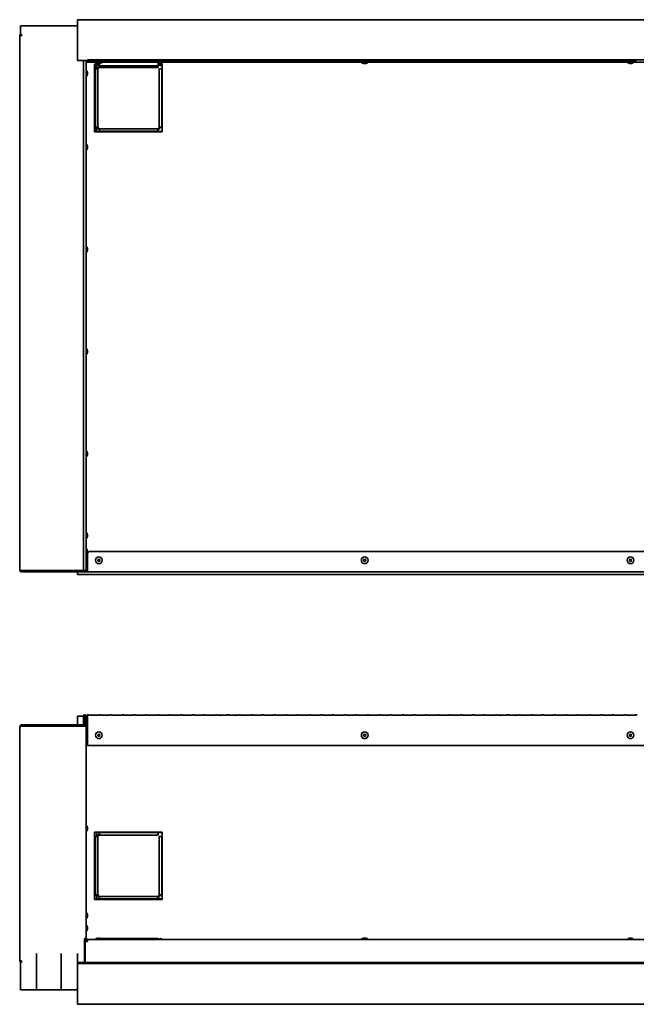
# Model space of a CAD drawing. Extents: x -12.9 to 80.4, y 3.9 to 52.1.
# Tile 1 of 3: x -12.9 to 17.3, y 3.9 to 52.1. Entities that reach past the tile are written whole.
import ezdxf

# ---------------------------------------------------------------- set-up
doc = ezdxf.new("R2010")
doc.units = 0
doc.header["$MEASUREMENT"] = 0

msp = doc.modelspace()

# ---------------------------------------------------------------- linework, layer by layer
at = {"color": 7, "lineweight": 35}
for p, q in [((44.101, 52.122), (-10.049, 52.122)), ((-10.049, 52.122), (-10.049, 50.122)), ((-10.837, 51.817), (-12.837, 51.817)), ((-12.837, 51.817), (-12.837, 51.335)), ((-12.049, 51.817), (-10.049, 51.817)), ((-12.873, 51.335), (-12.873, 25.184)), ((-12.873, 51.335), (-12.787, 51.335)), ((-12.787, 51.335), (-12.78, 51.421)), ((-9.758, 50.122), (-10.049, 50.122)), ((-9.758, 25.162), (-9.758, 50.125)), ((-9.624, 50.125), (-9.758, 50.125)), ((-9.624, 50.125), (-9.624, 25.162)), ((-9.574, 50.122), (-9.624, 50.122)), ((-9.561, 50.122), (-9.574, 50.122)), ((-9.574, 50.122), (-9.574, 50.086)), ((43.563, 50.162), (-9.561, 50.162)), ((-9.561, 50.05), (-9.561, 50.162)), ((-9.494, 50.142), (-9.494, 50.07)), ((-9.494, 50.142), (-8.999, 50.142)), ((-9.494, 50.119), (-8.999, 50.119)), ((-8.999, 50.07), (-8.999, 50.142)), ((-8.924, 50.142), (-8.924, 50.07)), ((-8.924, 50.142), (-8.428, 50.142)), ((-8.924, 50.119), (-8.428, 50.119)), ((-8.428, 50.07), (-8.428, 50.142)), ((-8.353, 50.142), (-8.353, 50.07)), ((-8.353, 50.142), (-7.858, 50.142)), ((-8.353, 50.119), (-7.858, 50.119)), ((-7.858, 50.07), (-7.858, 50.142)), ((-7.783, 50.142), (-7.783, 50.07)), ((-7.783, 50.142), (-7.287, 50.142)), ((-7.783, 50.119), (-7.287, 50.119)), ((-7.287, 50.07), (-7.287, 50.142)), ((-7.212, 50.142), (-7.212, 50.07)), ((-7.212, 50.142), (-6.716, 50.142)), ((-7.212, 50.119), (-6.716, 50.119)), ((-6.716, 50.07), (-6.716, 50.142)), ((-6.641, 50.142), (-6.641, 50.07)), ((-6.641, 50.142), (-6.146, 50.142)), ((-6.641, 50.119), (-6.146, 50.119)), ((-6.146, 50.07), (-6.146, 50.142)), ((-6.071, 50.142), (-6.071, 50.07)), ((-6.071, 50.142), (-5.575, 50.142)), ((-6.071, 50.119), (-5.575, 50.119)), ((-5.575, 50.07), (-5.575, 50.142)), ((-5.5, 50.142), (-5.5, 50.07)), ((-5.5, 50.142), (-5.005, 50.142)), ((-5.5, 50.119), (-5.005, 50.119)), ((-5.005, 50.07), (-5.005, 50.142)), ((-4.93, 50.142), (-4.93, 50.07)), ((-4.93, 50.142), (-4.434, 50.142)), ((-4.93, 50.119), (-4.434, 50.119)), ((-4.434, 50.07), (-4.434, 50.142)), ((-4.359, 50.142), (-4.359, 50.07)), ((-4.359, 50.142), (-3.863, 50.142)), ((-4.359, 50.119), (-3.863, 50.119)), ((-3.863, 50.07), (-3.863, 50.142)), ((-3.788, 50.142), (-3.788, 50.07)), ((-3.788, 50.142), (-3.293, 50.142)), ((-3.788, 50.119), (-3.293, 50.119)), ((-3.293, 50.07), (-3.293, 50.142)), ((-3.218, 50.142), (-3.218, 50.07)), ((-3.218, 50.142), (-2.722, 50.142)), ((-3.218, 50.119), (-2.722, 50.119)), ((-2.722, 50.07), (-2.722, 50.142)), ((-2.647, 50.142), (-2.647, 50.07)), ((-2.647, 50.142), (-2.152, 50.142)), ((-2.647, 50.119), (-2.152, 50.119)), ((-2.152, 50.07), (-2.152, 50.142)), ((-2.077, 50.142), (-2.077, 50.07)), ((-2.077, 50.142), (-1.581, 50.142)), ((-2.077, 50.119), (-1.581, 50.119)), ((-1.581, 50.07), (-1.581, 50.142)), ((-1.506, 50.142), (-1.506, 50.07)), ((-1.506, 50.142), (-1.01, 50.142)), ((-1.506, 50.119), (-1.01, 50.119)), ((-1.01, 50.07), (-1.01, 50.142)), ((-0.935, 50.142), (-0.935, 50.07)), ((-0.935, 50.142), (-0.44, 50.142)), ((-0.935, 50.119), (-0.44, 50.119)), ((-0.44, 50.07), (-0.44, 50.142)), ((-0.365, 50.142), (-0.365, 50.07)), ((-0.365, 50.142), (0.131, 50.142)), ((-0.365, 50.119), (0.131, 50.119)), ((0.131, 50.07), (0.131, 50.142)), ((0.206, 50.142), (0.206, 50.07)), ((0.206, 50.142), (0.701, 50.142)), ((0.206, 50.119), (0.701, 50.119)), ((0.701, 50.07), (0.701, 50.142)), ((0.776, 50.142), (0.776, 50.07)), ((0.776, 50.142), (1.272, 50.142)), ((0.776, 50.119), (1.272, 50.119)), ((1.272, 50.07), (1.272, 50.142)), ((1.347, 50.142), (1.347, 50.07)), ((1.347, 50.142), (1.843, 50.142)), ((1.347, 50.119), (1.843, 50.119)), ((1.843, 50.07), (1.843, 50.142)), ((1.918, 50.142), (1.918, 50.07)), ((1.918, 50.142), (2.413, 50.142)), ((1.918, 50.119), (2.413, 50.119)), ((2.413, 50.07), (2.413, 50.142)), ((2.488, 50.142), (2.488, 50.07)), ((2.488, 50.142), (2.984, 50.142)), ((2.488, 50.119), (2.984, 50.119)), ((2.984, 50.07), (2.984, 50.142)), ((3.059, 50.142), (3.059, 50.07)), ((3.059, 50.142), (3.554, 50.142)), ((3.059, 50.119), (3.554, 50.119)), ((3.554, 50.07), (3.554, 50.142)), ((3.629, 50.142), (3.629, 50.07)), ((3.629, 50.142), (4.125, 50.142)), ((3.629, 50.119), (4.125, 50.119)), ((4.125, 50.07), (4.125, 50.142)), ((4.2, 50.142), (4.2, 50.07)), ((4.2, 50.142), (4.696, 50.142)), ((4.2, 50.119), (4.696, 50.119)), ((4.696, 50.07), (4.696, 50.142)), ((4.771, 50.142), (4.771, 50.07)), ((4.771, 50.142), (5.266, 50.142)), ((4.771, 50.119), (5.266, 50.119)), ((5.266, 50.07), (5.266, 50.142)), ((5.341, 50.142), (5.341, 50.07)), ((5.341, 50.142), (5.837, 50.142)), ((5.341, 50.119), (5.837, 50.119)), ((5.837, 50.07), (5.837, 50.142)), ((5.912, 50.142), (5.912, 50.07)), ((5.912, 50.142), (6.407, 50.142)), ((5.912, 50.119), (6.407, 50.119)), ((6.407, 50.07), (6.407, 50.142)), ((6.482, 50.142), (6.482, 50.07)), ((6.482, 50.142), (6.978, 50.142)), ((6.482, 50.119), (6.978, 50.119)), ((6.978, 50.07), (6.978, 50.142)), ((7.053, 50.142), (7.053, 50.07)), ((7.053, 50.142), (7.549, 50.142)), ((7.053, 50.119), (7.549, 50.119)), ((7.549, 50.07), (7.549, 50.142)), ((7.624, 50.142), (7.624, 50.07)), ((7.624, 50.142), (8.119, 50.142)), ((7.624, 50.119), (8.119, 50.119)), ((8.119, 50.07), (8.119, 50.142)), ((8.194, 50.142), (8.194, 50.07)), ((8.194, 50.142), (8.69, 50.142)), ((8.194, 50.119), (8.69, 50.119)), ((8.69, 50.07), (8.69, 50.142)), ((8.765, 50.142), (8.765, 50.07)), ((8.765, 50.142), (9.26, 50.142)), ((8.765, 50.119), (9.26, 50.119)), ((9.26, 50.07), (9.26, 50.142)), ((9.335, 50.142), (9.335, 50.07)), ((9.335, 50.142), (9.831, 50.142)), ((9.335, 50.119), (9.831, 50.119)), ((9.831, 50.07), (9.831, 50.142)), ((9.906, 50.142), (9.906, 50.07)), ((9.906, 50.142), (10.402, 50.142)), ((9.906, 50.119), (10.402, 50.119)), ((10.402, 50.07), (10.402, 50.142)), ((10.477, 50.142), (10.477, 50.07)), ((10.477, 50.142), (10.972, 50.142)), ((10.477, 50.119), (10.972, 50.119)), ((10.972, 50.07), (10.972, 50.142)), ((11.047, 50.142), (11.047, 50.07)), ((11.047, 50.142), (11.543, 50.142)), ((11.047, 50.119), (11.543, 50.119)), ((11.543, 50.07), (11.543, 50.142)), ((11.618, 50.142), (11.618, 50.07)), ((11.618, 50.142), (12.113, 50.142)), ((11.618, 50.119), (12.113, 50.119)), ((12.113, 50.07), (12.113, 50.142)), ((12.188, 50.142), (12.188, 50.07)), ((12.188, 50.142), (12.684, 50.142)), ((12.188, 50.119), (12.684, 50.119)), ((12.684, 50.07), (12.684, 50.142)), ((12.759, 50.142), (12.759, 50.07)), ((12.759, 50.142), (13.255, 50.142)), ((12.759, 50.119), (13.255, 50.119)), ((13.255, 50.07), (13.255, 50.142)), ((13.33, 50.142), (13.33, 50.07)), ((13.33, 50.142), (13.825, 50.142)), ((13.33, 50.119), (13.825, 50.119)), ((13.825, 50.07), (13.825, 50.142)), ((13.9, 50.142), (13.9, 50.07)), ((13.9, 50.142), (14.396, 50.142)), ((13.9, 50.119), (14.396, 50.119)), ((14.396, 50.07), (14.396, 50.142)), ((14.471, 50.142), (14.471, 50.07)), ((14.471, 50.142), (14.966, 50.142)), ((14.471, 50.119), (14.966, 50.119)), ((14.966, 50.07), (14.966, 50.142)), ((15.041, 50.142), (15.041, 50.07)), ((15.041, 50.142), (15.537, 50.142)), ((15.041, 50.119), (15.537, 50.119)), ((15.537, 50.07), (15.537, 50.142)), ((15.612, 50.142), (15.612, 50.07)), ((15.612, 50.142), (16.108, 50.142)), ((15.612, 50.119), (16.108, 50.119)), ((16.108, 50.07), (16.108, 50.142)), ((16.183, 50.142), (16.183, 50.07)), ((16.183, 50.142), (16.678, 50.142)), ((16.183, 50.119), (16.678, 50.119)), ((16.678, 50.07), (16.678, 50.142)), ((16.753, 50.142), (16.753, 50.07)), ((16.753, 50.142), (17.249, 50.142)), ((16.753, 50.119), (17.249, 50.119)), ((17.249, 50.07), (17.249, 50.142)), ((-9.574, 50.036), (-9.624, 50.029)), ((-9.574, 50.036), (-9.624, 50.032)), ((-9.624, 49.657), (-9.617, 49.657)), ((-9.617, 49.329), (-9.617, 49.657)), ((-9.561, 50.086), (-9.574, 50.086)), ((-9.574, 50.036), (-9.574, 50.086)), ((-9.561, 50.05), (43.563, 50.05)), ((-8.999, 50.093), (-9.494, 50.093)), ((-8.999, 50.07), (-9.494, 50.07)), ((-9.166, 49.936), (-9.21, 49.936)), ((-9.21, 49.936), (-9.21, 46.636)), ((-9.166, 49.935), (-9.194, 49.935)), ((-9.194, 49.935), (-9.194, 46.636)), ((-9.166, 49.71), (-9.194, 49.71)), ((-9.166, 50.05), (-9.166, 49.933)), ((-9.044, 49.71), (-9.166, 49.71)), ((-9.166, 49.71), (-9.166, 46.86)), ((-9.163, 50.05), (-9.128, 50.05)), ((-9.163, 50.05), (-9.163, 50.043)), ((-9.163, 50.043), (-9.128, 50.043)), ((-9.13, 50.013), (-9.13, 49.933)), ((-9.08, 49.936), (-9.13, 49.936)), ((-9.08, 49.935), (-9.13, 49.935)), ((-9.128, 50.05), (-8.835, 50.05)), ((-9.128, 50.043), (-8.835, 50.043)), ((-9.119, 49.874), (-9.119, 49.71)), ((-9.08, 49.933), (-9.08, 49.991)), ((-8.969, 49.933), (-9.08, 49.933)), ((-8.969, 49.897), (-9.056, 49.897)), ((-9.049, 49.986), (-8.96, 49.986)), ((-9.044, 46.86), (-9.044, 49.71)), ((-9.038, 49.986), (-8.949, 49.986)), ((-8.969, 49.933), (-8.969, 49.986)), ((-8.969, 49.933), (-8.969, 49.872)), ((-8.969, 49.875), (-8.969, 49.785)), ((-6.119, 49.872), (-8.969, 49.872)), ((-8.969, 49.872), (-6.106, 49.872)), ((-8.969, 49.785), (-6.106, 49.785)), ((-8.428, 50.093), (-8.924, 50.093)), ((-8.428, 50.07), (-8.924, 50.07)), ((-8.835, 50.05), (-8.835, 50.043)), ((-7.858, 50.093), (-8.353, 50.093)), ((-7.858, 50.07), (-8.353, 50.07)), ((-7.287, 50.093), (-7.783, 50.093)), ((-7.287, 50.07), (-7.783, 50.07)), ((-6.716, 50.093), (-7.212, 50.093)), ((-6.716, 50.07), (-7.212, 50.07)), ((-6.146, 50.093), (-6.641, 50.093)), ((-6.146, 50.07), (-6.641, 50.07)), ((-6.106, 50.05), (-6.106, 49.933)), ((-6.044, 49.933), (-6.106, 49.933)), ((-6.106, 49.872), (-6.106, 49.933)), ((-6.032, 49.897), (-6.106, 49.897)), ((-6.106, 49.785), (-6.106, 49.872)), ((-5.575, 50.093), (-6.071, 50.093)), ((-5.575, 50.07), (-6.071, 50.07)), ((-6.044, 49.933), (-6.044, 50.05)), ((-6.044, 49.722), (-6.044, 46.86)), ((-5.922, 49.722), (-6.044, 49.722)), ((-6.008, 49.933), (-6.008, 50.05)), ((-5.958, 49.936), (-6.008, 49.936)), ((-5.958, 49.935), (-6.008, 49.935)), ((-5.958, 49.933), (-5.958, 50.05)), ((-5.91, 49.897), (-5.934, 49.897)), ((-5.922, 49.933), (-5.922, 50.05)), ((-5.91, 49.936), (-5.922, 49.936)), ((-5.91, 49.935), (-5.922, 49.935)), ((-5.91, 49.722), (-5.922, 49.722)), ((-5.922, 46.86), (-5.922, 49.722)), ((-5.91, 46.636), (-5.91, 49.936)), ((-5.005, 50.093), (-5.5, 50.093)), ((-5.005, 50.07), (-5.5, 50.07)), ((-4.434, 50.093), (-4.93, 50.093)), ((-4.434, 50.07), (-4.93, 50.07)), ((-3.863, 50.093), (-4.359, 50.093)), ((-3.863, 50.07), (-4.359, 50.07)), ((-3.293, 50.093), (-3.788, 50.093)), ((-3.293, 50.07), (-3.788, 50.07)), ((-2.722, 50.093), (-3.218, 50.093)), ((-2.722, 50.07), (-3.218, 50.07)), ((-2.152, 50.093), (-2.647, 50.093)), ((-2.152, 50.07), (-2.647, 50.07)), ((-1.581, 50.093), (-2.077, 50.093)), ((-1.581, 50.07), (-2.077, 50.07)), ((-1.01, 50.093), (-1.506, 50.093)), ((-1.01, 50.07), (-1.506, 50.07)), ((-0.44, 50.093), (-0.935, 50.093)), ((-0.44, 50.07), (-0.935, 50.07)), ((0.131, 50.093), (-0.365, 50.093)), ((0.131, 50.07), (-0.365, 50.07)), ((0.701, 50.093), (0.206, 50.093)), ((0.701, 50.07), (0.206, 50.07)), ((1.272, 50.093), (0.776, 50.093)), ((1.272, 50.07), (0.776, 50.07)), ((1.843, 50.093), (1.347, 50.093)), ((1.843, 50.07), (1.347, 50.07)), ((2.413, 50.093), (1.918, 50.093)), ((2.413, 50.07), (1.918, 50.07)), ((2.984, 50.093), (2.488, 50.093)), ((2.984, 50.07), (2.488, 50.07)), ((3.554, 50.093), (3.059, 50.093)), ((3.554, 50.07), (3.059, 50.07)), ((4.125, 50.093), (3.629, 50.093)), ((4.125, 50.07), (3.629, 50.07)), ((3.837, 50.05), (3.872, 50.05)), ((3.837, 50.05), (3.837, 50.043)), ((3.837, 50.043), (3.872, 50.043)), ((3.872, 50.05), (4.165, 50.05)), ((3.872, 50.043), (4.165, 50.043)), ((3.951, 49.986), (4.04, 49.986)), ((3.962, 49.986), (4.051, 49.986)), ((4.165, 50.05), (4.165, 50.043)), ((4.696, 50.093), (4.2, 50.093)), ((4.696, 50.07), (4.2, 50.07)), ((5.266, 50.093), (4.771, 50.093)), ((5.266, 50.07), (4.771, 50.07)), ((5.837, 50.093), (5.341, 50.093)), ((5.837, 50.07), (5.341, 50.07)), ((6.407, 50.093), (5.912, 50.093)), ((6.407, 50.07), (5.912, 50.07)), ((6.978, 50.093), (6.482, 50.093)), ((6.978, 50.07), (6.482, 50.07)), ((7.549, 50.093), (7.053, 50.093)), ((7.549, 50.07), (7.053, 50.07)), ((8.119, 50.093), (7.624, 50.093)), ((8.119, 50.07), (7.624, 50.07)), ((8.69, 50.093), (8.194, 50.093)), ((8.69, 50.07), (8.194, 50.07)), ((9.26, 50.093), (8.765, 50.093)), ((9.26, 50.07), (8.765, 50.07)), ((9.831, 50.093), (9.335, 50.093)), ((9.831, 50.07), (9.335, 50.07)), ((10.402, 50.093), (9.906, 50.093)), ((10.402, 50.07), (9.906, 50.07)), ((10.972, 50.093), (10.477, 50.093)), ((10.972, 50.07), (10.477, 50.07)), ((11.543, 50.093), (11.047, 50.093)), ((11.543, 50.07), (11.047, 50.07)), ((12.113, 50.093), (11.618, 50.093)), ((12.113, 50.07), (11.618, 50.07)), ((12.684, 50.093), (12.188, 50.093)), ((12.684, 50.07), (12.188, 50.07)), ((13.255, 50.093), (12.759, 50.093)), ((13.255, 50.07), (12.759, 50.07)), ((13.825, 50.093), (13.33, 50.093)), ((13.825, 50.07), (13.33, 50.07)), ((14.396, 50.093), (13.9, 50.093)), ((14.396, 50.07), (13.9, 50.07)), ((14.966, 50.093), (14.471, 50.093)), ((14.966, 50.07), (14.471, 50.07)), ((15.537, 50.093), (15.041, 50.093)), ((15.537, 50.07), (15.041, 50.07)), ((16.108, 50.093), (15.612, 50.093)), ((16.108, 50.07), (15.612, 50.07)), ((16.678, 50.093), (16.183, 50.093)), ((16.678, 50.07), (16.183, 50.07)), ((17.249, 50.093), (16.753, 50.093)), ((17.249, 50.07), (16.753, 50.07)), ((16.837, 50.05), (17.165, 50.05)), ((16.837, 50.05), (16.837, 50.043)), ((16.837, 50.043), (17.165, 50.043)), ((16.951, 49.986), (17.051, 49.986)), ((16.951, 49.986), (17.051, 49.986)), ((17.165, 50.05), (17.165, 50.043)), ((-9.624, 49.329), (-9.617, 49.329)), ((-9.624, 49.329), (-9.617, 49.329)), ((-9.624, 49.329), (-9.617, 49.329)), ((-9.559, 49.443), (-9.559, 49.543)), ((-9.194, 46.86), (-9.166, 46.86)), ((-9.166, 46.86), (-9.044, 46.86)), ((-9.119, 46.86), (-9.119, 46.647)), ((-6.119, 46.785), (-8.969, 46.785)), ((-8.969, 46.785), (-8.969, 46.663)), ((-6.119, 46.785), (-6.119, 46.663)), ((-6.044, 46.86), (-5.922, 46.86)), ((-5.922, 46.86), (-5.91, 46.86)), ((-9.21, 46.636), (-5.91, 46.636)), ((-9.119, 46.647), (-8.969, 46.647)), ((-8.969, 46.663), (-6.119, 46.663)), ((-8.969, 46.663), (-8.969, 46.636)), ((-6.119, 46.636), (-6.119, 46.663)), ((-6.119, 46.647), (-5.91, 46.647)), ((-9.624, 46.043), (-9.617, 46.043)), ((-9.617, 45.715), (-9.617, 46.043)), ((-9.559, 45.829), (-9.559, 45.929)), ((-9.624, 45.715), (-9.617, 45.715)), ((-9.624, 41.043), (-9.617, 41.043)), ((-9.617, 40.715), (-9.617, 41.043)), ((-9.624, 40.715), (-9.617, 40.715)), ((-9.559, 40.829), (-9.559, 40.929)), ((-9.624, 36.043), (-9.617, 36.043)), ((-9.624, 35.715), (-9.617, 35.715)), ((-9.617, 35.715), (-9.617, 36.043)), ((-9.559, 35.829), (-9.559, 35.929)), ((-9.624, 31.043), (-9.617, 31.043)), ((-9.617, 30.715), (-9.617, 31.043)), ((-9.559, 30.829), (-9.559, 30.929)), ((-9.624, 30.715), (-9.617, 30.715)), ((-9.624, 27.043), (-9.617, 27.043)), ((-9.617, 26.772), (-9.617, 27.043)), ((-9.624, 26.715), (-9.617, 26.715)), ((-9.617, 26.715), (-9.617, 26.772)), ((-9.559, 26.847), (-9.559, 26.929)), ((-9.559, 26.829), (-9.559, 26.847)), ((-9.574, 26.22), (-9.624, 26.22)), ((-9.574, 25.834), (-9.574, 26.22)), ((-9.454, 26.102), (43.456, 26.102)), ((-9.624, 25.89), (-9.617, 25.89)), ((-9.624, 25.562), (-9.617, 25.562)), ((-9.624, 25.562), (-9.617, 25.562)), ((-9.624, 25.562), (-9.617, 25.562)), ((-9.617, 25.562), (-9.617, 25.89)), ((-9.574, 25.306), (-9.574, 25.618)), ((-9.559, 25.676), (-9.559, 25.776)), ((-9.554, 25.185), (-9.554, 26.002)), ((-12.837, 25.17), (-12.837, 25.134)), ((-10.837, 25.134), (-12.837, 25.134)), ((-12.787, 25.162), (-9.808, 25.162)), ((-12.787, 25.098), (-12.787, 25.134)), ((-12.787, 25.134), (-9.71, 25.134)), ((-12.787, 25.098), (-9.71, 25.098)), ((-12.049, 25.162), (-12.049, 25.134)), ((-12.049, 25.134), (-10.049, 25.134)), ((-10.837, 25.162), (-10.837, 25.134)), ((-10.049, 25.162), (-10.049, 25.134)), ((-10.049, 24.975), (-10.049, 25.098)), ((-9.808, 25.162), (-9.758, 25.162)), ((-9.624, 25.162), (-9.758, 25.162)), ((-9.679, 25.099), (-9.679, 25.104)), ((-9.679, 25.099), (-9.554, 25.099)), ((-9.639, 25.135), (-9.554, 25.135)), ((-9.554, 25.169), (-9.624, 25.169)), ((-9.574, 25.306), (-9.574, 25.22)), ((-9.574, 25.22), (-9.554, 25.22)), ((-9.554, 25.099), (-9.554, 25.185)), ((-9.554, 25.099), (43.556, 25.099)), ((44.101, 24.975), (-10.049, 24.975)), ((-10.049, 17.609), (-10.049, 18.045)), ((-9.758, 18.045), (-10.049, 18.045)), ((-9.758, 17.659), (-9.758, 18.046)), ((-9.722, 17.659), (-9.722, 18.046)), ((-9.696, 18.045), (-9.722, 18.045)), ((-9.696, 18.046), (-9.696, 17.545)), ((-9.66, 18.046), (-9.696, 18.046)), ((-9.66, 18.046), (-9.66, 17.838)), ((-9.66, 18.046), (-9.66, 17.545)), ((-9.66, 17.838), (-9.624, 17.838)), ((-9.624, 18.046), (-9.624, 17.838)), ((-9.574, 18.045), (-9.624, 18.045)), ((-9.561, 18.046), (-9.574, 18.046)), ((-9.574, 18.046), (-9.574, 17.593)), ((-9.561, 18.048), (-9.561, 18.104)), ((-9.561, 18.104), (-9.494, 18.104)), ((-9.561, 18.048), (-9.561, 18.068)), ((-9.561, 16.856), (-9.561, 18.048)), ((-9.494, 18.104), (-9.494, 18.091)), ((-8.999, 18.091), (-9.494, 18.091)), ((-8.999, 18.091), (-8.999, 18.104)), ((-8.999, 18.104), (-8.924, 18.104)), ((-8.924, 18.104), (-8.924, 18.091)), ((-8.428, 18.091), (-8.924, 18.091)), ((-8.428, 18.091), (-8.428, 18.104)), ((-8.428, 18.104), (-8.353, 18.104)), ((-8.353, 18.104), (-8.353, 18.091)), ((-7.858, 18.091), (-8.353, 18.091)), ((-7.858, 18.091), (-7.858, 18.104)), ((-7.858, 18.104), (-7.783, 18.104)), ((-7.783, 18.104), (-7.783, 18.091)), ((-7.287, 18.091), (-7.783, 18.091)), ((-7.287, 18.091), (-7.287, 18.104)), ((-7.287, 18.104), (-7.212, 18.104)), ((-7.212, 18.104), (-7.212, 18.091)), ((-6.716, 18.091), (-7.212, 18.091)), ((-6.716, 18.091), (-6.716, 18.104)), ((-6.716, 18.104), (-6.641, 18.104)), ((-6.641, 18.104), (-6.641, 18.091)), ((-6.146, 18.091), (-6.641, 18.091)), ((-6.146, 18.091), (-6.146, 18.104)), ((-6.146, 18.104), (-6.071, 18.104)), ((-6.071, 18.104), (-6.071, 18.091)), ((-5.575, 18.091), (-6.071, 18.091)), ((-5.575, 18.091), (-5.575, 18.104)), ((-5.575, 18.104), (-5.5, 18.104)), ((-5.5, 18.104), (-5.5, 18.091)), ((-5.005, 18.091), (-5.5, 18.091)), ((-5.005, 18.091), (-5.005, 18.104)), ((-5.005, 18.104), (-4.93, 18.104)), ((-4.93, 18.104), (-4.93, 18.091)), ((-4.434, 18.091), (-4.93, 18.091)), ((-4.434, 18.091), (-4.434, 18.104)), ((-4.434, 18.104), (-4.359, 18.104)), ((-4.359, 18.104), (-4.359, 18.091)), ((-3.863, 18.091), (-4.359, 18.091)), ((-3.863, 18.091), (-3.863, 18.104)), ((-3.863, 18.104), (-3.788, 18.104)), ((-3.788, 18.104), (-3.788, 18.091)), ((-3.293, 18.091), (-3.788, 18.091)), ((-3.293, 18.091), (-3.293, 18.104)), ((-3.293, 18.104), (-3.218, 18.104)), ((-3.218, 18.104), (-3.218, 18.091)), ((-2.722, 18.091), (-3.218, 18.091)), ((-2.722, 18.091), (-2.722, 18.104)), ((-2.722, 18.104), (-2.647, 18.104)), ((-2.647, 18.104), (-2.647, 18.091)), ((-2.152, 18.091), (-2.647, 18.091)), ((-2.152, 18.091), (-2.152, 18.104)), ((-2.152, 18.104), (-2.077, 18.104)), ((-2.077, 18.104), (-2.077, 18.091)), ((-1.581, 18.091), (-2.077, 18.091)), ((-1.581, 18.091), (-1.581, 18.104)), ((-1.581, 18.104), (-1.506, 18.104)), ((-1.506, 18.104), (-1.506, 18.091)), ((-1.01, 18.091), (-1.506, 18.091)), ((-1.01, 18.091), (-1.01, 18.104)), ((-1.01, 18.104), (-0.935, 18.104)), ((-0.935, 18.104), (-0.935, 18.091)), ((-0.44, 18.091), (-0.935, 18.091)), ((-0.44, 18.091), (-0.44, 18.104)), ((-0.44, 18.104), (-0.365, 18.104)), ((-0.365, 18.104), (-0.365, 18.091)), ((0.131, 18.091), (-0.365, 18.091)), ((0.131, 18.091), (0.131, 18.104)), ((0.131, 18.104), (0.206, 18.104)), ((0.206, 18.104), (0.206, 18.091)), ((0.701, 18.091), (0.206, 18.091)), ((0.701, 18.091), (0.701, 18.104)), ((0.701, 18.104), (0.776, 18.104)), ((0.776, 18.104), (0.776, 18.091)), ((1.272, 18.091), (0.776, 18.091)), ((1.272, 18.091), (1.272, 18.104)), ((1.272, 18.104), (1.347, 18.104)), ((1.347, 18.104), (1.347, 18.091)), ((1.843, 18.091), (1.347, 18.091)), ((1.843, 18.091), (1.843, 18.104)), ((1.843, 18.104), (1.918, 18.104)), ((1.918, 18.104), (1.918, 18.091)), ((2.413, 18.091), (1.918, 18.091)), ((2.413, 18.091), (2.413, 18.104)), ((2.413, 18.104), (2.488, 18.104)), ((2.488, 18.104), (2.488, 18.091)), ((2.984, 18.091), (2.488, 18.091)), ((2.984, 18.091), (2.984, 18.104)), ((2.984, 18.104), (3.059, 18.104)), ((3.059, 18.104), (3.059, 18.091)), ((3.554, 18.091), (3.059, 18.091)), ((3.554, 18.091), (3.554, 18.104)), ((3.554, 18.104), (3.629, 18.104)), ((3.629, 18.104), (3.629, 18.091)), ((4.125, 18.091), (3.629, 18.091)), ((4.125, 18.091), (4.125, 18.104)), ((4.125, 18.104), (4.2, 18.104)), ((4.2, 18.104), (4.2, 18.091)), ((4.696, 18.091), (4.2, 18.091)), ((4.696, 18.091), (4.696, 18.104)), ((4.696, 18.104), (4.771, 18.104)), ((4.771, 18.104), (4.771, 18.091)), ((5.266, 18.091), (4.771, 18.091)), ((5.266, 18.091), (5.266, 18.104)), ((5.266, 18.104), (5.341, 18.104)), ((5.341, 18.104), (5.341, 18.091)), ((5.837, 18.091), (5.341, 18.091)), ((5.837, 18.091), (5.837, 18.104)), ((5.837, 18.104), (5.912, 18.104)), ((5.912, 18.104), (5.912, 18.091)), ((6.407, 18.091), (5.912, 18.091)), ((6.407, 18.091), (6.407, 18.104)), ((6.407, 18.104), (6.482, 18.104)), ((6.482, 18.104), (6.482, 18.091)), ((6.978, 18.091), (6.482, 18.091)), ((6.978, 18.091), (6.978, 18.104)), ((6.978, 18.104), (7.053, 18.104)), ((7.053, 18.104), (7.053, 18.091)), ((7.549, 18.091), (7.053, 18.091)), ((7.549, 18.091), (7.549, 18.104)), ((7.549, 18.104), (7.624, 18.104)), ((7.624, 18.104), (7.624, 18.091)), ((8.119, 18.091), (7.624, 18.091)), ((8.119, 18.091), (8.119, 18.104)), ((8.119, 18.104), (8.194, 18.104)), ((8.194, 18.104), (8.194, 18.091)), ((8.69, 18.091), (8.194, 18.091)), ((8.69, 18.091), (8.69, 18.104)), ((8.69, 18.104), (8.765, 18.104)), ((8.765, 18.104), (8.765, 18.091)), ((9.26, 18.091), (8.765, 18.091)), ((9.26, 18.091), (9.26, 18.104)), ((9.26, 18.104), (9.335, 18.104)), ((9.335, 18.104), (9.335, 18.091)), ((9.831, 18.091), (9.335, 18.091)), ((9.831, 18.091), (9.831, 18.104)), ((9.831, 18.104), (9.906, 18.104)), ((9.906, 18.104), (9.906, 18.091)), ((10.402, 18.091), (9.906, 18.091)), ((10.402, 18.091), (10.402, 18.104)), ((10.402, 18.104), (10.477, 18.104)), ((10.477, 18.104), (10.477, 18.091)), ((10.972, 18.091), (10.477, 18.091)), ((10.972, 18.091), (10.972, 18.104)), ((10.972, 18.104), (11.047, 18.104)), ((11.047, 18.104), (11.047, 18.091)), ((11.543, 18.091), (11.047, 18.091)), ((11.543, 18.091), (11.543, 18.104)), ((11.543, 18.104), (11.618, 18.104)), ((11.618, 18.104), (11.618, 18.091)), ((12.113, 18.091), (11.618, 18.091)), ((12.113, 18.091), (12.113, 18.104)), ((12.113, 18.104), (12.188, 18.104)), ((12.188, 18.104), (12.188, 18.091)), ((12.684, 18.091), (12.188, 18.091)), ((12.684, 18.091), (12.684, 18.104)), ((12.684, 18.104), (12.759, 18.104)), ((12.759, 18.104), (12.759, 18.091)), ((13.255, 18.091), (12.759, 18.091)), ((13.255, 18.091), (13.255, 18.104)), ((13.255, 18.104), (13.33, 18.104)), ((13.33, 18.104), (13.33, 18.091)), ((13.825, 18.091), (13.33, 18.091)), ((13.825, 18.091), (13.825, 18.104)), ((13.825, 18.104), (13.9, 18.104)), ((13.9, 18.104), (13.9, 18.091)), ((14.396, 18.091), (13.9, 18.091)), ((14.396, 18.091), (14.396, 18.104)), ((14.396, 18.104), (14.471, 18.104)), ((14.471, 18.104), (14.471, 18.091)), ((14.966, 18.091), (14.471, 18.091)), ((14.966, 18.091), (14.966, 18.104)), ((14.966, 18.104), (15.041, 18.104)), ((15.041, 18.104), (15.041, 18.091)), ((15.537, 18.091), (15.041, 18.091)), ((15.537, 18.091), (15.537, 18.104)), ((15.537, 18.104), (15.612, 18.104)), ((15.612, 18.104), (15.612, 18.091)), ((16.108, 18.091), (15.612, 18.091)), ((16.108, 18.091), (16.108, 18.104)), ((16.108, 18.104), (16.183, 18.104)), ((16.183, 18.104), (16.183, 18.091)), ((16.678, 18.091), (16.183, 18.091)), ((16.678, 18.091), (16.678, 18.104)), ((16.678, 18.104), (16.753, 18.104)), ((16.753, 18.104), (16.753, 18.091)), ((17.249, 18.091), (16.753, 18.091)), ((17.249, 18.091), (17.249, 18.104)), ((17.249, 18.104), (17.324, 18.104)), ((-12.873, 17.523), (-12.873, 6.069)), ((-12.837, 17.536), (-12.837, 17.573)), ((-10.837, 17.573), (-12.837, 17.573)), ((-12.787, 17.609), (-12.787, 17.573)), ((-12.787, 17.609), (-9.808, 17.609)), ((-12.787, 17.545), (-9.71, 17.545)), ((-12.049, 17.573), (-12.049, 17.545)), ((-12.049, 17.573), (-10.049, 17.573)), ((-10.837, 17.545), (-10.837, 17.573)), ((-10.049, 17.573), (-9.808, 17.573)), ((-10.049, 17.573), (-10.049, 17.545)), ((-9.71, 17.545), (-9.624, 17.545)), ((-9.66, 17.593), (-9.624, 17.593)), ((-9.574, 17.593), (-9.624, 17.593)), ((-9.624, 17.545), (-9.624, 17.593)), ((-9.624, 17.545), (-9.624, 7.169)), ((-9.624, 16.954), (-9.617, 16.954)), ((-9.617, 16.79), (-9.617, 16.954)), ((-9.624, 16.626), (-9.617, 16.626)), ((-9.624, 16.626), (-9.617, 16.626)), ((-9.617, 16.626), (-9.617, 16.79)), ((-9.561, 16.604), (-9.561, 16.725)), ((43.563, 16.604), (-9.561, 16.604)), ((-9.559, 16.79), (-9.559, 16.84)), ((-9.559, 16.74), (-9.559, 16.79)), ((-9.624, 12.704), (-9.617, 12.704)), ((-9.617, 12.489), (-9.617, 12.704)), ((-9.559, 12.525), (-9.559, 12.59)), ((-9.624, 12.376), (-9.617, 12.376)), ((-9.624, 12.376), (-9.617, 12.376)), ((-9.617, 12.376), (-9.617, 12.489)), ((-9.559, 12.49), (-9.559, 12.525)), ((-5.91, 12.372), (-9.21, 12.372)), ((-9.21, 12.372), (-9.21, 9.072)), ((-9.044, 12.148), (-9.166, 12.148)), ((-9.166, 12.148), (-9.166, 9.298)), ((-9.119, 12.348), (-9.119, 12.148)), ((-5.91, 12.348), (-9.119, 12.348)), ((-9.044, 9.298), (-9.044, 12.148)), ((-8.969, 12.348), (-8.969, 12.344)), ((-8.969, 12.344), (-8.969, 12.223)), ((-6.106, 12.344), (-8.969, 12.344)), ((-8.969, 12.223), (-6.106, 12.223)), ((-6.106, 12.344), (-6.106, 12.348)), ((-6.106, 12.223), (-6.106, 12.344)), ((-6.044, 12.16), (-6.044, 9.298)), ((-5.922, 12.16), (-6.044, 12.16)), ((-5.91, 12.16), (-5.922, 12.16)), ((-5.922, 9.298), (-5.922, 12.16)), ((-5.91, 9.072), (-5.91, 12.372)), ((-9.166, 9.298), (-9.044, 9.298)), ((-9.119, 9.298), (-9.119, 9.098)), ((-6.119, 9.223), (-8.969, 9.223)), ((-8.969, 9.223), (-8.969, 9.101)), ((-6.119, 9.223), (-6.119, 9.101)), ((-6.044, 9.298), (-5.922, 9.298)), ((-5.922, 9.298), (-5.91, 9.298)), ((-9.21, 9.072), (-5.91, 9.072)), ((-9.119, 9.098), (-5.91, 9.098)), ((-8.969, 9.101), (-6.119, 9.101)), ((-8.969, 9.101), (-8.969, 9.098)), ((-6.119, 9.098), (-6.119, 9.101)), ((-9.624, 8.454), (-9.617, 8.454)), ((-9.617, 8.414), (-9.617, 8.454)), ((-9.617, 8.126), (-9.617, 8.414)), ((-9.559, 8.328), (-9.559, 8.34)), ((-9.559, 8.24), (-9.559, 8.328)), ((-9.624, 8.126), (-9.617, 8.126)), ((-9.624, 8.126), (-9.617, 8.126)), ((-9.624, 7.829), (-9.617, 7.829)), ((-9.617, 7.789), (-9.617, 7.829)), ((-9.617, 7.501), (-9.617, 7.789)), ((-9.559, 7.703), (-9.559, 7.715)), ((-9.624, 7.501), (-9.617, 7.501)), ((-9.624, 7.501), (-9.617, 7.501)), ((-9.624, 7.501), (-9.617, 7.501)), ((-9.559, 7.615), (-9.559, 7.703)), ((-9.71, 7.169), (-9.71, 6.069)), ((-9.624, 7.169), (-9.71, 7.169)), ((-9.696, 7.169), (-9.696, 6.43)), ((-9.679, 7.022), (-9.554, 7.022)), ((-9.679, 6.069), (-9.679, 7.022)), ((-9.66, 7.169), (-9.66, 7.022)), ((-9.624, 7.122), (-9.624, 7.169)), ((-9.624, 7.13), (-9.574, 7.122)), ((-9.624, 7.127), (-9.574, 7.122)), ((-9.574, 7.072), (-9.574, 7.122)), ((-9.574, 7.072), (-9.554, 7.072)), ((-9.574, 7.072), (-9.574, 7.022)), ((-9.554, 7.108), (43.556, 7.108)), ((-9.554, 7.022), (-9.554, 7.108)), ((-8.999, 7.115), (-9.163, 7.115)), ((-9.163, 7.108), (-9.163, 7.115)), ((-8.999, 7.173), (-9.049, 7.173)), ((-8.949, 7.173), (-8.999, 7.173)), ((-8.835, 7.115), (-8.999, 7.115)), ((-6.119, 7.155), (-8.885, 7.155)), ((-8.835, 7.108), (-8.835, 7.115)), ((-6.119, 7.155), (-6.119, 7.108)), ((-6.119, 7.155), (-6.106, 7.155)), ((-6.106, 7.108), (-6.106, 7.155)), ((4.001, 7.115), (3.837, 7.115)), ((3.837, 7.108), (3.837, 7.115)), ((4.001, 7.173), (3.951, 7.173)), ((4.051, 7.173), (4.001, 7.173)), ((4.165, 7.115), (4.001, 7.115)), ((4.165, 7.108), (4.165, 7.115)), ((17.001, 7.115), (16.837, 7.115)), ((16.837, 7.108), (16.837, 7.115)), ((17.001, 7.173), (16.951, 7.173)), ((17.051, 7.173), (17.001, 7.173)), ((17.165, 7.115), (17.001, 7.115)), ((17.165, 7.108), (17.165, 7.115)), ((-12.049, 6.43), (-12.049, 4.653)), ((-10.837, 4.653), (-10.837, 6.43)), ((-10.049, 6.43), (-10.049, 4.653)), ((-9.679, 6.43), (-9.71, 6.43)), ((-12.787, 6.069), (-12.873, 6.069)), ((-12.837, 4.653), (-12.837, 6.069)), ((-12.78, 5.984), (-12.787, 6.069)), ((-10.049, 5.984), (-9.71, 5.984)), ((-10.049, 5.983), (-9.999, 5.983)), ((-10.049, 5.976), (-9.999, 5.976)), ((-10.049, 3.941), (-10.049, 5.941)), ((44.101, 5.941), (-10.049, 5.941)), ((-9.999, 5.983), (-9.835, 5.983)), ((-9.999, 5.976), (-9.835, 5.976)), ((-9.835, 5.983), (-9.835, 5.976)), ((-9.833, 5.984), (-9.833, 5.977)), ((-9.833, 5.977), (-9.669, 5.977)), ((-9.732, 5.984), (-9.679, 5.984)), ((-9.71, 5.984), (-9.71, 6.069)), ((-9.71, 6.019), (-9.679, 6.019)), ((-9.679, 6.019), (-9.71, 6.019)), ((-9.71, 5.984), (-9.679, 5.984)), ((-9.679, 6.069), (-9.679, 5.983)), ((-9.679, 5.983), (43.681, 5.983)), ((-9.669, 5.977), (-9.505, 5.977)), ((-9.505, 5.984), (-9.505, 5.977)), ((-9.163, 5.983), (-8.999, 5.983)), ((-9.163, 5.983), (-9.163, 5.976)), ((-9.163, 5.976), (-8.999, 5.976)), ((-8.999, 5.983), (-8.835, 5.983)), ((-8.999, 5.976), (-8.835, 5.976)), ((-8.835, 5.983), (-8.835, 5.976)), ((-7.708, 5.984), (-7.708, 5.977)), ((-7.708, 5.977), (-7.544, 5.977)), ((-7.544, 5.977), (-7.38, 5.977)), ((-7.38, 5.984), (-7.38, 5.977)), ((-5.583, 5.984), (-5.583, 5.977)), ((-5.583, 5.977), (-5.419, 5.977)), ((-5.419, 5.977), (-5.255, 5.977)), ((-5.255, 5.984), (-5.255, 5.977)), ((3.837, 5.983), (4.001, 5.983)), ((3.837, 5.983), (3.837, 5.976)), ((3.837, 5.976), (4.001, 5.976)), ((4.001, 5.983), (4.165, 5.983)), ((4.001, 5.976), (4.165, 5.976)), ((4.165, 5.983), (4.165, 5.976)), ((16.837, 5.983), (17.001, 5.983)), ((16.837, 5.983), (16.837, 5.976)), ((16.837, 5.976), (17.001, 5.976)), ((17.001, 5.983), (17.165, 5.983)), ((17.001, 5.976), (17.165, 5.976)), ((17.165, 5.983), (17.165, 5.976)), ((-10.837, 4.653), (-12.837, 4.653)), ((-12.049, 4.653), (-10.049, 4.653)), ((44.101, 3.941), (-10.049, 3.941))]:
    msp.add_line(p, q, dxfattribs=at)
for points in [[(-12.873, 25.184), (-12.873, 25.183), (-12.873, 25.182), (-12.871, 25.181), (-12.867, 25.179), (-12.858, 25.175), (-12.835, 25.17), (-12.787, 25.162)], [(-12.787, 17.545), (-12.83, 17.538), (-12.849, 17.534), (-12.865, 17.529), (-12.87, 17.527), (-12.872, 17.525), (-12.873, 17.524), (-12.873, 17.523)]]:
    msp.add_lwpolyline(points, dxfattribs=at)
for centre, radius in [((-8.999, 25.668), 0.164), ((-8.999, 25.668), 0.05), ((4.001, 25.668), 0.164), ((4.001, 25.668), 0.05), ((17.001, 25.668), 0.164), ((17.001, 25.668), 0.05), ((-8.999, 17.105), 0.164), ((-8.999, 17.105), 0.05), ((4.001, 17.105), 0.164), ((4.001, 17.105), 0.05), ((17.001, 17.105), 0.164), ((17.001, 17.105), 0.05)]:
    msp.add_circle(centre, radius, dxfattribs=at)
for centre, radius, start, end in [((-12.787, 51.335), 0.0859, 125.5964, 180), ((-9.574, 50.036), 0.0859, 90, 125.4323), ((-9.574, 50.036), 0.05, 90, 174.8788), ((-9.723, 49.532), 0.164, 3.8393, 49.7986), ((-9.105, 49.933), 0.0609, 180, 360), ((-9.038, 50.149), 0.164, 220.2014, 266.1607), ((-9.105, 49.933), 0.025, 180, 360), ((-8.969, 49.71), 0.111, 90, 180), ((-8.969, 49.71), 0.075, 90, 180), ((-8.96, 50.149), 0.164, 273.8393, 319.7986), ((-5.983, 49.933), 0.0609, 180, 360), ((-5.983, 49.933), 0.025, 180, 360), ((3.962, 50.149), 0.164, 220.2014, 266.1607), ((4.04, 50.149), 0.164, 273.8393, 319.7986), ((16.962, 50.149), 0.164, 220.2014, 266.1607), ((17.04, 50.149), 0.164, 273.8393, 319.7986), ((-9.723, 49.454), 0.164, 310.2014, 356.1607), ((-8.969, 46.86), 0.111, 180, 270), ((-8.969, 46.86), 0.075, 180, 270), ((-6.119, 46.86), 0.111, 270, 360), ((-6.119, 46.86), 0.075, 270, 360), ((-9.723, 45.918), 0.164, 3.8393, 49.7986), ((-9.723, 45.84), 0.164, 310.2014, 356.1607), ((-9.723, 40.918), 0.164, 3.8393, 49.7986), ((-9.723, 40.84), 0.164, 310.2014, 356.1607), ((-9.723, 35.918), 0.164, 3.8393, 49.7986), ((-9.723, 35.84), 0.164, 310.2014, 356.1607), ((-9.723, 30.918), 0.164, 3.8393, 49.7986), ((-9.723, 30.84), 0.164, 310.2014, 356.1607), ((-9.723, 26.918), 0.164, 3.8393, 49.7986), ((-9.723, 26.84), 0.164, 310.2014, 356.1607), ((-9.454, 26.002), 0.1, 90, 180), ((-9.723, 25.765), 0.164, 3.8393, 49.7986), ((-9.723, 25.687), 0.164, 310.2014, 356.1607), ((-12.787, 25.184), 0.0859, 180, 270), ((-9.71, 25.184), 0.05, 270, 333.6275), ((-9.71, 25.184), 0.0859, 270, 345.0151), ((-9.691, 18.046), 0.0671, 0, 180), ((-9.691, 18.046), 0.0312, 0, 180), ((-12.787, 17.523), 0.0859, 90, 180), ((-9.808, 17.659), 0.0859, 270, 0), ((-9.808, 17.659), 0.05, 270, 360), ((-9.723, 16.83), 0.164, 3.8393, 49.7986), ((-9.723, 16.751), 0.164, 310.2014, 356.1607), ((-9.723, 12.58), 0.164, 3.8393, 49.7986), ((-9.723, 12.501), 0.164, 310.2014, 356.1607), ((-8.969, 12.148), 0.111, 90, 180), ((-8.969, 12.148), 0.075, 90, 180), ((-8.969, 9.298), 0.111, 180, 270), ((-8.969, 9.298), 0.075, 180, 270), ((-6.119, 9.298), 0.111, 270, 360), ((-6.119, 9.298), 0.075, 270, 360), ((-9.723, 8.33), 0.164, 3.8393, 49.7986), ((-9.723, 8.251), 0.164, 310.2014, 356.1607), ((-9.723, 7.705), 0.164, 3.8393, 49.7986), ((-9.723, 7.626), 0.164, 310.2014, 356.1607), ((-9.574, 7.122), 0.0859, 180, 270), ((-9.574, 7.122), 0.05, 180, 270), ((-9.105, 7.094), 0.0609, 162.8269, 166.7917), ((-9.038, 7.01), 0.164, 93.8393, 139.7986), ((-9.105, 7.094), 0.0609, 98.7027, 157.8049), ((-8.96, 7.01), 0.164, 40.2014, 86.1607), ((-5.983, 7.094), 0.0609, 13.2083, 166.7917), ((-5.983, 7.094), 0.025, 33.8215, 146.1785), ((3.962, 7.01), 0.164, 93.8393, 139.7986), ((4.04, 7.01), 0.164, 40.2014, 86.1607), ((16.962, 7.01), 0.164, 93.8393, 139.7986), ((17.04, 7.01), 0.164, 40.2014, 86.1607), ((-12.787, 6.069), 0.0859, 180, 234.4036), ((-9.96, 6.082), 0.164, 300.7349, 319.7986), ((-9.708, 6.082), 0.164, 220.2014, 239.3916), ((-9.63, 6.082), 0.164, 300.6084, 319.7986), ((-9.038, 6.082), 0.164, 220.2014, 239.2651), ((-8.96, 6.082), 0.164, 300.7349, 319.7986), ((-7.583, 6.082), 0.164, 220.2014, 239.3926), ((-7.505, 6.082), 0.164, 300.6074, 319.7986), ((-5.458, 6.082), 0.164, 220.2014, 239.3916), ((-5.38, 6.082), 0.164, 300.6084, 319.7986), ((3.962, 6.082), 0.164, 220.2014, 239.2652), ((4.04, 6.082), 0.164, 300.7349, 319.7986), ((16.962, 6.082), 0.164, 220.2014, 239.2652), ((17.04, 6.082), 0.164, 300.7349, 319.7986)]:
    msp.add_arc(centre, radius, start, end, dxfattribs=at)

doc.saveas('drawing.dxf')
